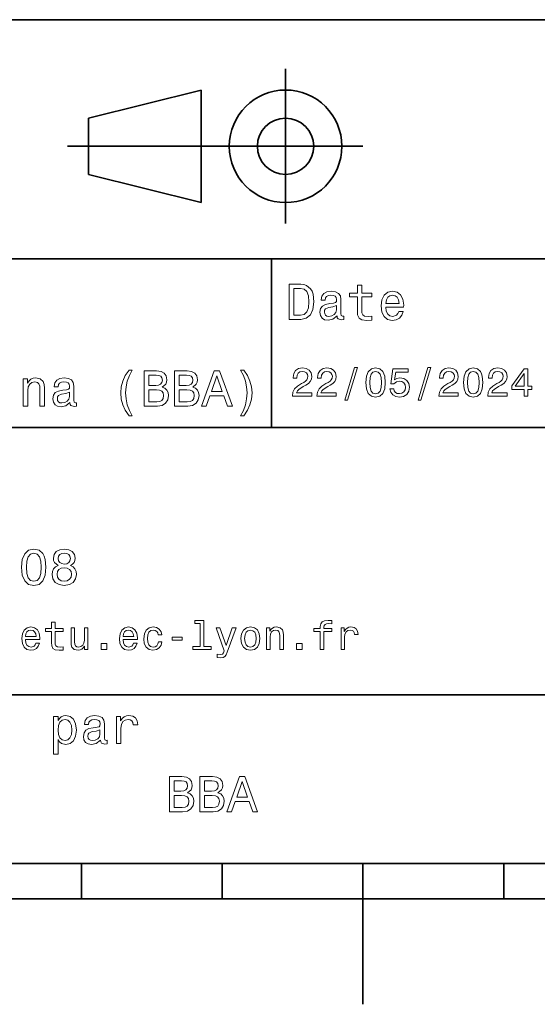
# Model space of a CAD drawing. Extents: x 0 to 297, y 0 to 210.
# Tile 3 of 7: x 124 to 161, y 0 to 70. Entities that reach past the tile are written whole.
import ezdxf

# ---------------------------------------------------------------- set-up
doc = ezdxf.new("R2010")
doc.units = 0

msp = doc.modelspace()

# ---------------------------------------------------------------- linework, layer by layer
at = {"color": 7, "lineweight": 35}
for p, q in [((97, 70), (287, 70)), ((127.5, 61), (148.5, 61)), ((97, 53), (162, 53)), ((97, 41), (162, 41)), ((97, 22), (162, 22)), ((10, 10), (287, 10)), ((97, 10), (287, 10)), ((98.5, 7.5), (198.5, 7.5))]:
    msp.add_line(p, q, dxfattribs=at)
at = {"color": 7, "lineweight": 35, "ltscale": 0.275}
msp.add_line((143, 55.5), (143, 66.5), dxfattribs=at)
at = {"color": 7, "lineweight": 35, "ltscale": 0.206155}
for p, q in [((129, 63), (137, 65)), ((137, 57), (129, 59))]:
    msp.add_line(p, q, dxfattribs=at)
at = {"color": 7, "lineweight": 35, "ltscale": 0.2}
msp.add_line((137, 65), (137, 57), dxfattribs=at)
at = {"color": 7, "lineweight": 35, "ltscale": 0.1}
msp.add_line((129, 59), (129, 63), dxfattribs=at)
at = {"color": 7, "lineweight": 35, "ltscale": 0.3}
msp.add_line((142, 41), (142, 53), dxfattribs=at)
at = {"color": 7, "lineweight": 35, "ltscale": 0.0625}
for p, q in [((128.5, 10), (128.5, 7.5)), ((138.5, 10), (138.5, 7.5)), ((158.5, 10), (158.5, 7.5))]:
    msp.add_line(p, q, dxfattribs=at)
at = {"color": 7, "lineweight": 35, "ltscale": 0.25}
msp.add_line((148.5, 10), (148.5, 0), dxfattribs=at)
at = {"color": 7, "lineweight": 13}
for points in [[(144.080688, 51.190563), (143.248566, 51.190563), (143.248566, 48.690563), (144.080688, 48.690563), (144.473343, 48.769814), (144.765137, 49.011169), (144.945251, 49.40382), (145.010086, 49.940563), (144.952454, 50.488113), (144.880402, 50.70425), (144.779541, 50.877163), (144.487747, 51.111313), (144.296829, 51.168949)], [(148.100861, 50.289986), (148.100861, 49.320965), (148.122482, 49.007565), (148.223343, 48.791428), (148.425079, 48.665348), (148.767288, 48.62212), (149.141937, 48.640129), (149.141937, 48.913906), (148.868149, 48.892292), (148.619598, 48.921112), (148.486313, 49.011169), (148.42868, 49.162464), (148.417862, 49.375), (148.417862, 50.289986), (149.141937, 50.289986), (149.141937, 50.560158), (148.417862, 50.560158), (148.417862, 51.125721), (148.100861, 51.125721), (148.100861, 50.560158), (147.553314, 50.560158), (147.553314, 50.289986)], [(144.055481, 50.891571), (144.329254, 50.837536), (144.516571, 50.671829), (144.628235, 50.376442), (144.664261, 49.940563), (144.624634, 49.519093), (144.51297, 49.223705), (144.322052, 49.047192), (144.055481, 48.989555), (143.583572, 48.989555), (143.583572, 50.891571)], [(146.656342, 48.942726), (146.656342, 48.931919), (146.674347, 48.809441), (146.728394, 48.722984), (146.955338, 48.654541), (147.131851, 48.683357), (147.131851, 48.928314), (147.056198, 48.917507), (146.955338, 48.96434), (146.937317, 49.108429), (146.937317, 50.109871), (146.894089, 50.365635), (146.768005, 50.54575), (146.548264, 50.65382), (146.23848, 50.693443), (145.935883, 50.650219), (145.71254, 50.52774), (145.572052, 50.336815), (145.525223, 50.084656), (145.525223, 50.063042), (145.809799, 50.063042), (145.835022, 50.21434), (145.914261, 50.322407), (146.043945, 50.387249), (146.227661, 50.412464), (146.404175, 50.394455), (146.530258, 50.34042), (146.605911, 50.246758), (146.631119, 50.117077), (146.616714, 49.965778), (146.559082, 49.890129), (146.414978, 49.854107), (146.144806, 49.825291), (145.835022, 49.760448), (145.61528, 49.645176), (145.485596, 49.465057), (145.445969, 49.19849), (145.481995, 48.960735), (145.593658, 48.784222), (145.773773, 48.67255), (146.022339, 48.632927), (146.357346, 48.708576)], [(150.121765, 49.565922), (151.389771, 49.565922), (151.393372, 49.713619), (151.335739, 50.127884), (151.177231, 50.437683), (150.925079, 50.625), (150.590057, 50.693443), (150.262253, 50.621399), (150.010086, 50.41967), (149.847977, 50.091862), (149.790344, 49.659584), (149.844376, 49.216499), (150.006485, 48.892292), (150.255051, 48.690563), (150.579254, 48.62212), (150.860229, 48.668949), (151.090775, 48.791428), (151.260086, 48.98595), (151.357346, 49.245319), (151.043945, 49.245319), (150.979111, 49.101227), (150.885452, 48.993156), (150.618881, 48.9067), (150.413544, 48.946327), (150.258652, 49.072407), (150.157776, 49.27774), (150.121765, 49.555115)], [(150.121765, 49.832493), (150.161377, 50.081055), (150.258652, 50.264771), (150.406342, 50.376442), (150.600861, 50.416069), (150.791794, 50.376442), (150.939484, 50.264771), (151.029541, 50.081055), (151.061966, 49.832493)], [(146.620316, 49.367798), (146.577087, 49.180477), (146.461823, 49.036385), (146.28891, 48.942726), (146.07637, 48.910305), (145.939484, 48.928314), (145.842224, 48.98595), (145.780975, 49.086815), (145.76297, 49.227306), (145.777374, 49.353386), (145.835022, 49.443443), (146.065567, 49.544312), (146.357346, 49.587536), (146.620316, 49.673992)], [(131.876083, 41.835735), (132.103027, 41.835735), (131.897705, 42.217579), (131.753601, 42.617435), (131.663544, 43.038906), (131.634735, 43.463978), (131.663544, 43.88905), (131.753601, 44.306915), (131.897705, 44.710373), (132.103027, 45.092216), (131.876083, 45.092216), (131.613113, 44.695965), (131.429398, 44.303314), (131.321335, 43.892651), (131.28891, 43.463978), (131.321335, 43.0317), (131.429398, 42.624638), (131.613113, 42.231987)], [(134.231995, 43.881844), (134.484161, 44.090778), (134.548996, 44.231266), (134.570618, 44.404179), (134.523773, 44.674351), (134.383286, 44.868874), (134.156342, 44.987751), (133.83934, 45.030979), (132.94957, 45.030979), (132.94957, 42.530979), (133.889771, 42.530979), (134.224792, 42.581413), (134.473343, 42.729107), (134.62825, 42.963257), (134.682281, 43.280258), (134.649857, 43.492794), (134.5634, 43.669308), (134.422913, 43.798992)], [(136.400574, 43.881844), (136.65274, 44.090778), (136.71759, 44.231266), (136.739197, 44.404179), (136.692368, 44.674351), (136.55188, 44.868874), (136.324936, 44.987751), (136.007935, 45.030979), (135.118164, 45.030979), (135.118164, 42.530979), (136.058365, 42.530979), (136.393372, 42.581413), (136.641937, 42.729107), (136.796829, 42.963257), (136.850861, 43.280258), (136.818451, 43.492794), (136.731995, 43.669308), (136.591507, 43.798992)], [(137.023773, 42.530979), (137.355194, 42.530979), (137.618164, 43.26585), (138.615997, 43.26585), (138.878967, 42.530979), (139.21759, 42.530979), (138.302597, 45.03458), (137.935165, 45.03458)], [(140.028107, 41.835735), (140.28746, 42.231987), (140.471191, 42.624638), (140.579254, 43.0317), (140.61528, 43.463978), (140.579254, 43.892651), (140.471191, 44.303314), (140.28746, 44.695965), (140.028107, 45.092216), (139.801147, 45.092216), (140.002884, 44.710373), (140.146973, 44.306915), (140.233429, 43.88905), (140.265854, 43.463978), (140.233429, 43.038906), (140.146973, 42.617435), (139.999283, 42.217579), (139.801147, 41.835735)], [(143.489914, 43.224785), (144.864563, 43.224785), (144.864563, 43.472622), (143.778107, 43.472622), (143.838623, 43.60807), (143.942368, 43.720463), (144.262253, 43.925072), (144.432281, 44.011528), (144.622482, 44.135448), (144.757935, 44.279541), (144.835739, 44.44957), (144.864563, 44.642651), (144.815567, 44.884727), (144.680115, 45.074928), (144.472626, 45.195965), (144.20462, 45.239193), (143.927963, 45.190201), (143.71759, 45.054756), (143.582138, 44.838619), (143.536026, 44.553314), (143.536026, 44.51297), (143.798279, 44.51297), (143.798279, 44.536022), (143.824219, 44.731991), (143.902023, 44.876083), (144.02594, 44.9683), (144.190201, 45), (144.357361, 44.971184), (144.481277, 44.899136), (144.561966, 44.786743), (144.59079, 44.645535), (144.570602, 44.51297), (144.515854, 44.400578), (144.42363, 44.302593), (144.296829, 44.216141), (144.126801, 44.12392), (143.844391, 43.945248), (143.645538, 43.755043), (143.52739, 43.524498), (143.489914, 43.233429)], [(145.224792, 43.224785), (146.599426, 43.224785), (146.599426, 43.472622), (145.51297, 43.472622), (145.573486, 43.60807), (145.677231, 43.720463), (145.997116, 43.925072), (146.167145, 44.011528), (146.357361, 44.135448), (146.492798, 44.279541), (146.570602, 44.44957), (146.599426, 44.642651), (146.55043, 44.884727), (146.414993, 45.074928), (146.207504, 45.195965), (145.939484, 45.239193), (145.662827, 45.190201), (145.452454, 45.054756), (145.317001, 44.838619), (145.270905, 44.553314), (145.270905, 44.51297), (145.533142, 44.51297), (145.533142, 44.536022), (145.559082, 44.731991), (145.636887, 44.876083), (145.760818, 44.9683), (145.925079, 45), (146.092224, 44.971184), (146.216141, 44.899136), (146.296829, 44.786743), (146.325653, 44.645535), (146.305481, 44.51297), (146.250732, 44.400578), (146.158508, 44.302593), (146.031708, 44.216141), (145.861679, 44.12392), (145.579254, 43.945248), (145.380402, 43.755043), (145.262253, 43.524498), (145.224792, 43.233429)], [(147.213257, 42.956772), (147.412109, 42.956772), (148.109512, 45.279541), (147.907791, 45.279541)], [(148.703171, 44.201729), (148.746399, 43.749279), (148.881851, 43.426514), (149.097992, 43.230549), (149.397705, 43.167149), (149.694534, 43.230549), (149.910675, 43.426514), (150.043228, 43.749279), (150.08934, 44.201729), (150.043228, 44.651299), (149.98848, 44.829971), (149.910675, 44.976948), (149.694534, 45.172913), (149.397705, 45.239193), (149.097992, 45.172913), (148.881851, 44.974064), (148.746399, 44.651299)], [(148.979828, 44.201729), (149.002884, 44.550434), (149.074936, 44.801155), (149.20462, 44.948128), (149.397705, 45), (149.587906, 44.948128), (149.71759, 44.801155), (149.789627, 44.550434), (149.812683, 44.201729), (149.789627, 43.850143), (149.71759, 43.599426), (149.587906, 43.45245), (149.397705, 43.403458), (149.20462, 43.45245), (149.074936, 43.599426), (149.002884, 43.850143)], [(150.417877, 43.746399), (150.481277, 43.510086), (150.622482, 43.325649), (150.829971, 43.210377), (151.095108, 43.167149), (151.386169, 43.219021), (151.613831, 43.360233), (151.757935, 43.585014), (151.812683, 43.873199), (151.763687, 44.141212), (151.625366, 44.351585), (151.409225, 44.487034), (151.129684, 44.536022), (150.913544, 44.501442), (150.746399, 44.406342), (150.827087, 44.945248), (151.703171, 44.945248), (151.703171, 45.181557), (150.634003, 45.181557), (150.47551, 44.12104), (150.706055, 44.12104), (150.873199, 44.256485), (151.086456, 44.305477), (151.270905, 44.273777), (151.412109, 44.181557), (151.50145, 44.040348), (151.533142, 43.858791), (151.50145, 43.677235), (151.409225, 43.536022), (151.268021, 43.446686), (151.086456, 43.414986), (150.933716, 43.435158), (150.815567, 43.501442), (150.729111, 43.605186), (150.685883, 43.746399)], [(152.417877, 42.956772), (152.616714, 42.956772), (153.314133, 45.279541), (153.112396, 45.279541)], [(153.899139, 43.224785), (155.273773, 43.224785), (155.273773, 43.472622), (154.187317, 43.472622), (154.247849, 43.60807), (154.351593, 43.720463), (154.671478, 43.925072), (154.841507, 44.011528), (155.031708, 44.135448), (155.167145, 44.279541), (155.244965, 44.44957), (155.273773, 44.642651), (155.224792, 44.884727), (155.08934, 45.074928), (154.881851, 45.195965), (154.613831, 45.239193), (154.337173, 45.190201), (154.126801, 45.054756), (153.991364, 44.838619), (153.945251, 44.553314), (153.945251, 44.51297), (154.207504, 44.51297), (154.207504, 44.536022), (154.233429, 44.731991), (154.311249, 44.876083), (154.435165, 44.9683), (154.599426, 45), (154.766571, 44.971184), (154.890488, 44.899136), (154.971191, 44.786743), (155, 44.645535), (154.979828, 44.51297), (154.925079, 44.400578), (154.832855, 44.302593), (154.706055, 44.216141), (154.536026, 44.12392), (154.253601, 43.945248), (154.054764, 43.755043), (153.9366, 43.524498), (153.899139, 43.233429)], [(155.642654, 44.201729), (155.685883, 43.749279), (155.821335, 43.426514), (156.037476, 43.230549), (156.337173, 43.167149), (156.634003, 43.230549), (156.850143, 43.426514), (156.982712, 43.749279), (157.028824, 44.201729), (156.982712, 44.651299), (156.927963, 44.829971), (156.850143, 44.976948), (156.634003, 45.172913), (156.337173, 45.239193), (156.037476, 45.172913), (155.821335, 44.974064), (155.685883, 44.651299)], [(155.919312, 44.201729), (155.942368, 44.550434), (156.01442, 44.801155), (156.144104, 44.948128), (156.337173, 45), (156.527374, 44.948128), (156.657059, 44.801155), (156.729111, 44.550434), (156.752167, 44.201729), (156.729111, 43.850143), (156.657059, 43.599426), (156.527374, 43.45245), (156.337173, 43.403458), (156.144104, 43.45245), (156.01442, 43.599426), (155.942368, 43.850143)], [(157.368881, 43.224785), (158.743515, 43.224785), (158.743515, 43.472622), (157.657059, 43.472622), (157.71759, 43.60807), (157.821335, 43.720463), (158.14122, 43.925072), (158.311249, 44.011528), (158.50145, 44.135448), (158.636887, 44.279541), (158.714706, 44.44957), (158.743515, 44.642651), (158.694534, 44.884727), (158.559082, 45.074928), (158.351593, 45.195965), (158.083572, 45.239193), (157.806915, 45.190201), (157.596542, 45.054756), (157.461105, 44.838619), (157.414993, 44.553314), (157.414993, 44.51297), (157.677231, 44.51297), (157.677231, 44.536022), (157.703171, 44.731991), (157.780991, 44.876083), (157.904907, 44.9683), (158.069168, 45), (158.236313, 44.971184), (158.360229, 44.899136), (158.440918, 44.786743), (158.469742, 44.645535), (158.44957, 44.51297), (158.394821, 44.400578), (158.302597, 44.302593), (158.175797, 44.216141), (158.005768, 44.12392), (157.723343, 43.945248), (157.524506, 43.755043), (157.406342, 43.524498), (157.368881, 43.233429)], [(159.965424, 43.224785), (160.224792, 43.224785), (160.224792, 43.720463), (160.510086, 43.720463), (160.510086, 43.951008), (160.224792, 43.951008), (160.224792, 45.181557), (159.96254, 45.181557), (159.086456, 43.974064), (159.086456, 43.720463), (159.965424, 43.720463)], [(159.328537, 43.951008), (159.965424, 44.847263), (159.965424, 43.951008)], [(124.361679, 42.530979), (124.67868, 42.530979), (124.67868, 43.647694), (124.711098, 43.903458), (124.815567, 44.090778), (124.977669, 44.206051), (125.19381, 44.249279), (125.366714, 44.213257), (125.474785, 44.115993), (125.528824, 43.953888), (125.546829, 43.737751), (125.546829, 42.530979), (125.863838, 42.530979), (125.863838, 43.802593), (125.849426, 44.058357), (125.784584, 44.270893), (125.572052, 44.465416), (125.240639, 44.533859), (125.056915, 44.508644), (124.902023, 44.440201), (124.768738, 44.324928), (124.664268, 44.170029), (124.664268, 44.465416), (124.361679, 44.465416)], [(127.679398, 42.783142), (127.679398, 42.772335), (127.697411, 42.649857), (127.75145, 42.5634), (127.978394, 42.494957), (128.154907, 42.523773), (128.154907, 42.76873), (128.079254, 42.757923), (127.978394, 42.804756), (127.960381, 42.948845), (127.960381, 43.950287), (127.917152, 44.206051), (127.791069, 44.386166), (127.571327, 44.494236), (127.261536, 44.533859), (126.958939, 44.490635), (126.735596, 44.368156), (126.595108, 44.177231), (126.548279, 43.925072), (126.548279, 43.903458), (126.832855, 43.903458), (126.85807, 44.054756), (126.937325, 44.162823), (127.067009, 44.227665), (127.250725, 44.25288), (127.427238, 44.234871), (127.553314, 44.180836), (127.628967, 44.087173), (127.654182, 43.957493), (127.639771, 43.806194), (127.582138, 43.730545), (127.438042, 43.694523), (127.16787, 43.665707), (126.85807, 43.600864), (126.638336, 43.485592), (126.508652, 43.305473), (126.469025, 43.038906), (126.505051, 42.801151), (126.616714, 42.624638), (126.796829, 42.512966), (127.045395, 42.473343), (127.380409, 42.548992)], [(133.770905, 43.993515), (133.280975, 43.993515), (133.280975, 44.731987), (133.799713, 44.731987), (133.994232, 44.710373), (134.131134, 44.645531), (134.213989, 44.533859), (134.242798, 44.368156), (134.210388, 44.20245), (134.123932, 44.087173), (133.976227, 44.015129)], [(135.939484, 43.993515), (135.44957, 43.993515), (135.44957, 44.731987), (135.968307, 44.731987), (136.162827, 44.710373), (136.299713, 44.645531), (136.382568, 44.533859), (136.411377, 44.368156), (136.378967, 44.20245), (136.292511, 44.087173), (136.144821, 44.015129)], [(137.733429, 43.572044), (138.118881, 44.674351), (138.504333, 43.572044)], [(127.643372, 43.208214), (127.600143, 43.020893), (127.484879, 42.876801), (127.311966, 42.783142), (127.099426, 42.750721), (126.96254, 42.76873), (126.86528, 42.826366), (126.804039, 42.927231), (126.786026, 43.067722), (126.800438, 43.193802), (126.85807, 43.283859), (127.088623, 43.384727), (127.380409, 43.427952), (127.643372, 43.514408)], [(133.850143, 42.829971), (133.280975, 42.829971), (133.280975, 43.690922), (133.817719, 43.690922), (134.044678, 43.665707), (134.206772, 43.590057), (134.304047, 43.460373), (134.336456, 43.273052), (134.304047, 43.074928), (134.213989, 42.938038), (134.062683, 42.855186)], [(136.018738, 42.829971), (135.44957, 42.829971), (135.44957, 43.690922), (135.986313, 43.690922), (136.213257, 43.665707), (136.375366, 43.590057), (136.472626, 43.460373), (136.505051, 43.273052), (136.472626, 43.074928), (136.382568, 42.938038), (136.231262, 42.855186)], [(124.239197, 31.071325), (124.293228, 30.505762), (124.46254, 30.102304), (124.732712, 29.857347), (125.107353, 29.778097), (125.478394, 29.857347), (125.748566, 30.102304), (125.914268, 30.505762), (125.971909, 31.071325), (125.914268, 31.633286), (125.845825, 31.856628), (125.748566, 32.040344), (125.478394, 32.285301), (125.107353, 32.368156), (124.732712, 32.285301), (124.46254, 32.036743), (124.293228, 31.633286)], [(126.829254, 31.197405), (126.645538, 31.09654), (126.519455, 30.956051), (126.440208, 30.779539), (126.414993, 30.567001), (126.472626, 30.246397), (126.638336, 29.997837), (126.908508, 29.839336), (127.27594, 29.778097), (127.639771, 29.839336), (127.909943, 29.997837), (128.075653, 30.246397), (128.136887, 30.567001), (128.108078, 30.779539), (128.032425, 30.956051), (127.90274, 31.09654), (127.722626, 31.197405), (127.866714, 31.283861), (127.967583, 31.402737), (128.028824, 31.546829), (128.05043, 31.723343), (127.992798, 31.979107), (127.841507, 32.184437), (127.596542, 32.317722), (127.27594, 32.368156), (126.951736, 32.317722), (126.706772, 32.184437), (126.55188, 31.979107), (126.497841, 31.723343), (126.515854, 31.546829), (126.577095, 31.402737)], [(124.585022, 31.071325), (124.613838, 31.507204), (124.703896, 31.820604), (124.865997, 32.004322), (125.107353, 32.069164), (125.345108, 32.004322), (125.50721, 31.820604), (125.597267, 31.507204), (125.626083, 31.071325), (125.597267, 30.631844), (125.50721, 30.318443), (125.345108, 30.134726), (125.107353, 30.073486), (124.865997, 30.134726), (124.703896, 30.318443), (124.613838, 30.631844)], [(126.840057, 31.694523), (126.868881, 31.853025), (126.955338, 31.975504), (127.092224, 32.051151), (127.27594, 32.079971), (127.456055, 32.051151), (127.592941, 31.975504), (127.679398, 31.853025), (127.711823, 31.694523), (127.679398, 31.532419), (127.592941, 31.40634), (127.456055, 31.323486), (127.27594, 31.298271), (127.092224, 31.327089), (126.955338, 31.40634), (126.868881, 31.532419)], [(126.760811, 30.574207), (126.793228, 30.765129), (126.897697, 30.909222), (127.059799, 31.002882), (127.27594, 31.035301), (127.48848, 31.002882), (127.650581, 30.909222), (127.755051, 30.765129), (127.791069, 30.574207), (127.755051, 30.368876), (127.650581, 30.213976), (127.48848, 30.113111), (127.27594, 30.08069), (127.059799, 30.113111), (126.897697, 30.213976), (126.793228, 30.368876)], [(124.515854, 25.925074), (125.530258, 25.925074), (125.533142, 26.043228), (125.48703, 26.374641), (125.360229, 26.622478), (125.158501, 26.772335), (124.890488, 26.827091), (124.628242, 26.769453), (124.426514, 26.60807), (124.296829, 26.345821), (124.250717, 26), (124.293945, 25.645535), (124.42363, 25.386168), (124.622482, 25.224785), (124.881844, 25.170031), (125.106628, 25.207495), (125.291069, 25.305477), (125.426514, 25.461096), (125.504326, 25.668589), (125.253601, 25.668589), (125.201729, 25.553314), (125.126801, 25.46686), (124.913544, 25.397696), (124.749283, 25.429396), (124.625366, 25.53026), (124.54467, 25.694525), (124.515854, 25.916428)], [(124.515854, 26.138329), (124.547554, 26.337177), (124.625366, 26.48415), (124.743515, 26.573488), (124.899139, 26.605188), (125.051872, 26.573488), (125.170029, 26.48415), (125.242081, 26.337177), (125.268013, 26.138329)], [(126.368881, 26.504324), (126.368881, 25.729107), (126.386169, 25.478388), (126.466858, 25.305477), (126.628242, 25.204613), (126.902023, 25.170031), (127.201729, 25.184439), (127.201729, 25.40346), (126.982712, 25.386168), (126.783859, 25.409224), (126.677231, 25.48127), (126.631126, 25.602306), (126.622482, 25.772335), (126.622482, 26.504324), (127.201729, 26.504324), (127.201729, 26.720463), (126.622482, 26.720463), (126.622482, 27.172913), (126.368881, 27.172913), (126.368881, 26.720463), (125.93084, 26.720463), (125.93084, 26.504324)], [(128.956772, 26.772335), (128.703171, 26.772335), (128.703171, 25.878963), (128.674347, 25.671471), (128.590775, 25.521614), (128.46109, 25.429396), (128.291077, 25.400578), (128.155624, 25.423632), (128.069168, 25.492796), (128.020172, 25.610952), (128.008652, 25.778099), (128.008652, 26.772335), (127.755043, 26.772335), (127.755043, 25.755045), (127.763687, 25.550434), (127.818451, 25.380404), (127.985596, 25.224785), (128.253601, 25.170031), (128.397705, 25.190203), (128.521622, 25.242075), (128.62825, 25.331413), (128.714706, 25.461096), (128.714706, 25.224785), (128.956772, 25.224785)], [(131.455338, 25.925074), (132.469742, 25.925074), (132.472626, 26.043228), (132.426514, 26.374641), (132.299713, 26.622478), (132.097992, 26.772335), (131.829971, 26.827091), (131.567719, 26.769453), (131.365997, 26.60807), (131.236313, 26.345821), (131.190201, 26), (131.233429, 25.645535), (131.363113, 25.386168), (131.561966, 25.224785), (131.821335, 25.170031), (132.046112, 25.207495), (132.23056, 25.305477), (132.365997, 25.461096), (132.443817, 25.668589), (132.193085, 25.668589), (132.141205, 25.553314), (132.066284, 25.46686), (131.853027, 25.397696), (131.688766, 25.429396), (131.56485, 25.53026), (131.484161, 25.694525), (131.455338, 25.916428)], [(131.455338, 26.138329), (131.48703, 26.337177), (131.56485, 26.48415), (131.682999, 26.573488), (131.838623, 26.605188), (131.991364, 26.573488), (132.109512, 26.48415), (132.181564, 26.337177), (132.207489, 26.138329)], [(133.953888, 26.259367), (134.20462, 26.259367), (134.15274, 26.489914), (134.028824, 26.671471), (133.835739, 26.783863), (133.585022, 26.827091), (133.308365, 26.769453), (133.097992, 26.60807), (132.965424, 26.345821), (132.919312, 25.994238), (132.96254, 25.645535), (133.092224, 25.386168), (133.296829, 25.224785), (133.57637, 25.170031), (133.824219, 25.213257), (134.017303, 25.334295), (134.149857, 25.524496), (134.207489, 25.778099), (133.965424, 25.778099), (133.922195, 25.616716), (133.841507, 25.495678), (133.726227, 25.42075), (133.585022, 25.397696), (133.409225, 25.43516), (133.282425, 25.550434), (133.20462, 25.737753), (133.17868, 26.002882), (133.20462, 26.262249), (133.285309, 26.449568), (133.414993, 26.564842), (133.585022, 26.605188), (133.734879, 26.579252), (133.84726, 26.51297), (133.922195, 26.40346)], [(136.942368, 27.080692), (136.942368, 25.438042), (136.420746, 25.438042), (136.420746, 25.224785), (137.714706, 25.224785), (137.714706, 25.438042), (137.195969, 25.438042), (137.195969, 27.293949), (136.544678, 27.293949), (136.544678, 27.080692)], [(139.213257, 26.772335), (138.769455, 25.49856), (138.334305, 26.772335), (138.057648, 26.772335), (138.645538, 25.13833), (138.593658, 24.994238), (138.51297, 24.896255), (138.377533, 24.864553), (138.144104, 24.893373), (138.144104, 24.648417), (138.389053, 24.62536), (138.56485, 24.648417), (138.688766, 24.720463), (138.778107, 24.844381), (138.855911, 25.025938), (139.484161, 26.772335)], [(139.832855, 25.99712), (139.878967, 25.645535), (140.011536, 25.386168), (140.221909, 25.224785), (140.504333, 25.170031), (140.783875, 25.224785), (140.994247, 25.383286), (141.126801, 25.642653), (141.175797, 25.99712), (141.126801, 26.348703), (140.994247, 26.610952), (140.783875, 26.769453), (140.504333, 26.827091), (140.221909, 26.769453), (140.011536, 26.60807), (139.878967, 26.348703)], [(140.092224, 26), (140.118164, 26.259367), (140.198853, 26.446688), (140.328537, 26.56196), (140.504333, 26.602306), (140.677246, 26.56196), (140.806915, 26.449568), (140.887619, 26.259367), (140.916428, 26), (140.887619, 25.737753), (140.806915, 25.547552), (140.677246, 25.432278), (140.504333, 25.394814), (140.328537, 25.432278), (140.198853, 25.547552), (140.118164, 25.737753)], [(141.642654, 25.224785), (141.896255, 25.224785), (141.896255, 26.118156), (141.922195, 26.322767), (142.005768, 26.472624), (142.135452, 26.564842), (142.308365, 26.599424), (142.446686, 26.570606), (142.533142, 26.492796), (142.576385, 26.363113), (142.59079, 26.190203), (142.59079, 25.224785), (142.844391, 25.224785), (142.844391, 26.242077), (142.832855, 26.446688), (142.780991, 26.616716), (142.610962, 26.772335), (142.345825, 26.827091), (142.198853, 26.806917), (142.074936, 26.752163), (141.968307, 26.659943), (141.884735, 26.536024), (141.884735, 26.772335), (141.642654, 26.772335)], [(145.463989, 26.504324), (145.463989, 25.224785), (145.71759, 25.224785), (145.71759, 26.504324), (146.293961, 26.504324), (146.293961, 26.720463), (145.71759, 26.720463), (145.71759, 26.815563), (145.737762, 26.930836), (145.804047, 27.008646), (145.916443, 27.054756), (146.07782, 27.072046), (146.293961, 27.06052), (146.293961, 27.279539), (146.020172, 27.293949), (145.772339, 27.268013), (145.599426, 27.190203), (145.495682, 27.054756), (145.463989, 26.861671), (145.463989, 26.720463), (145, 26.720463), (145, 26.504324)], [(146.942368, 25.224785), (147.195984, 25.224785), (147.195984, 26.10951), (147.221909, 26.322767), (147.299713, 26.475506), (147.426514, 26.567724), (147.596558, 26.599424), (147.723358, 26.579252), (147.818451, 26.521614), (147.876099, 26.423632), (147.896271, 26.291067), (148.15274, 26.291067), (148.118164, 26.524496), (148.023071, 26.691643), (147.864563, 26.792507), (147.648422, 26.827091), (147.50145, 26.804035), (147.374649, 26.746399), (147.262253, 26.648417), (147.172913, 26.515852), (147.172913, 26.772335), (146.942368, 26.772335)], [(134.951019, 25.884727), (135.648422, 25.884727), (135.648422, 26.112392), (134.951019, 26.112392)], [(129.896255, 25.224785), (130.293945, 25.224785), (130.293945, 25.654181), (129.896255, 25.654181)], [(143.775223, 25.224785), (144.172913, 25.224785), (144.172913, 25.654181), (143.775223, 25.654181)], [(126.829254, 20.166426), (126.829254, 20.465418), (126.512253, 20.465418), (126.512253, 17.7817), (126.829254, 17.7817), (126.829254, 18.826368), (126.940926, 18.657061), (127.067009, 18.545389), (127.38401, 18.462536), (127.6866, 18.530979), (127.924355, 18.736311), (128.079254, 19.060518), (128.136887, 19.5), (128.079254, 19.935879), (127.924355, 20.260086), (127.6866, 20.461815), (127.38401, 20.533861), (127.211098, 20.512247), (127.0634, 20.443804), (126.937325, 20.328529)], [(129.847992, 18.78314), (129.847992, 18.772333), (129.865997, 18.649855), (129.920029, 18.5634), (130.146973, 18.494957), (130.323486, 18.523775), (130.323486, 18.768732), (130.247849, 18.757925), (130.146973, 18.804754), (130.128967, 18.948847), (130.128967, 19.950287), (130.085739, 20.206051), (129.959656, 20.386166), (129.739914, 20.494236), (129.430115, 20.533861), (129.127533, 20.490633), (128.904175, 20.368155), (128.763687, 20.177233), (128.716858, 19.925072), (128.716858, 19.903458), (129.00145, 19.903458), (129.026657, 20.054754), (129.105911, 20.162823), (129.235596, 20.227665), (129.419312, 20.252882), (129.595825, 20.234869), (129.721909, 20.180836), (129.797562, 20.087175), (129.822769, 19.957493), (129.808365, 19.806194), (129.750732, 19.730547), (129.606628, 19.694523), (129.336456, 19.665705), (129.026657, 19.600864), (128.806915, 19.48559), (128.677246, 19.305475), (128.637619, 19.038904), (128.67363, 18.801151), (128.785309, 18.62464), (128.965424, 18.512968), (129.213989, 18.473343), (129.548996, 18.54899)], [(130.986313, 18.530979), (131.303314, 18.530979), (131.303314, 19.636887), (131.335739, 19.903458), (131.432999, 20.094379), (131.591507, 20.209654), (131.804047, 20.249279), (131.96254, 20.224062), (132.081421, 20.152016), (132.153473, 20.029537), (132.17868, 19.863832), (132.499283, 19.863832), (132.456055, 20.155619), (132.337189, 20.364553), (132.139053, 20.490633), (131.868881, 20.533861), (131.685165, 20.505043), (131.526657, 20.432997), (131.386169, 20.310518), (131.274506, 20.144812), (131.274506, 20.465418), (130.986313, 20.465418)], [(127.329971, 18.747118), (127.117439, 18.793947), (126.96254, 18.93804), (126.86528, 19.17219), (126.832855, 19.5), (126.86528, 19.824207), (126.96254, 20.058357), (127.117439, 20.198847), (127.329971, 20.249279), (127.524498, 20.198847), (127.679398, 20.054754), (127.776657, 19.820604), (127.812683, 19.5), (127.776657, 19.175793), (127.679398, 18.93804), (127.524498, 18.793947)], [(129.811966, 19.208212), (129.768738, 19.020893), (129.653458, 18.876801), (129.48056, 18.78314), (129.268021, 18.750719), (129.131134, 18.768732), (129.033875, 18.826368), (128.972626, 18.927233), (128.95462, 19.067722), (128.969025, 19.193804), (129.026657, 19.283861), (129.257202, 19.384726), (129.548996, 19.427954), (129.811966, 19.514408)], [(136.028809, 15.041427), (136.280975, 15.25036), (136.34581, 15.39085), (136.367432, 15.563761), (136.320602, 15.833934), (136.180115, 16.028458), (135.953171, 16.147335), (135.636169, 16.190563), (134.746399, 16.190563), (134.746399, 13.690562), (135.6866, 13.690562), (136.021606, 13.740994), (136.270172, 13.888689), (136.425064, 14.122839), (136.479095, 14.439842), (136.446686, 14.652378), (136.360229, 14.828891), (136.219742, 14.958574)], [(138.197403, 15.041427), (138.44957, 15.25036), (138.514404, 15.39085), (138.536026, 15.563761), (138.489182, 15.833934), (138.348694, 16.028458), (138.12175, 16.147335), (137.804749, 16.190563), (136.914978, 16.190563), (136.914978, 13.690562), (137.855179, 13.690562), (138.190201, 13.740994), (138.438751, 13.888689), (138.593658, 14.122839), (138.64769, 14.439842), (138.615265, 14.652378), (138.528809, 14.828891), (138.388321, 14.958574)], [(138.820602, 13.690562), (139.152008, 13.690562), (139.414978, 14.425432), (140.412827, 14.425432), (140.675781, 13.690562), (141.014404, 13.690562), (140.099426, 16.194164), (139.731979, 16.194164)], [(135.567719, 15.153098), (135.077805, 15.153098), (135.077805, 15.891571), (135.596542, 15.891571), (135.791061, 15.869957), (135.927948, 15.805116), (136.010803, 15.693444), (136.039627, 15.527738), (136.007202, 15.362032), (135.920746, 15.246758), (135.773056, 15.174712)], [(137.736313, 15.153098), (137.246399, 15.153098), (137.246399, 15.891571), (137.765121, 15.891571), (137.959656, 15.869957), (138.096542, 15.805116), (138.179398, 15.693444), (138.208206, 15.527738), (138.175781, 15.362032), (138.08934, 15.246758), (137.941635, 15.174712)], [(139.530258, 14.731628), (139.915695, 15.833934), (140.301147, 14.731628)], [(135.646973, 13.989553), (135.077805, 13.989553), (135.077805, 14.850505), (135.614548, 14.850505), (135.841492, 14.825289), (136.003601, 14.74964), (136.100861, 14.619957), (136.133286, 14.432637), (136.100861, 14.23451), (136.010803, 14.097623), (135.859512, 14.01477)], [(137.815552, 13.989553), (137.246399, 13.989553), (137.246399, 14.850505), (137.783142, 14.850505), (138.010086, 14.825289), (138.17218, 14.74964), (138.269455, 14.619957), (138.301865, 14.432637), (138.269455, 14.23451), (138.179398, 14.097623), (138.028091, 14.01477)]]:
    msp.add_lwpolyline(points, close=True, dxfattribs=at)
at = {"color": 7, "lineweight": 35}
for radius in [4, 2]:
    msp.add_circle((143, 61), radius, dxfattribs=at)

doc.saveas('drawing.dxf')
